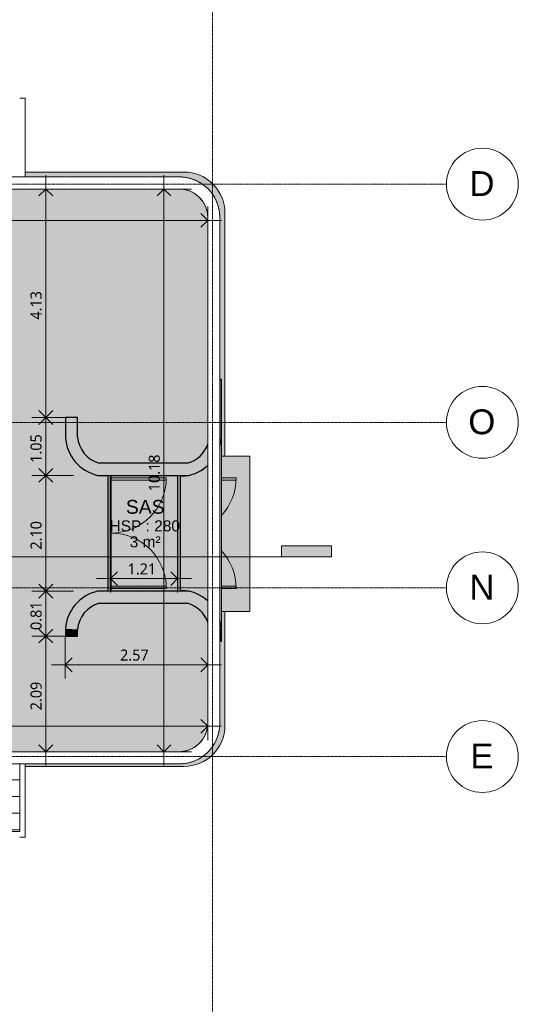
# Model space of a CAD drawing. Header units: millimetres. Extents: x -61176 to 31560, y -11428 to 53287.
# Tile 111 of 124: x 22544 to 31560, y 8329 to 26145. Entities that reach past the tile are written whole.
import ezdxf

# ---------------------------------------------------------------- set-up
doc = ezdxf.new("R2010")
doc.units = ezdxf.units.MM
doc.linetypes.add('Ligne de quadrillage', pattern=[22.225, 12.7, -3.175, 3.175, -3.175])
for name, color, linetype, lineweight in [('A-ANNO-DIMS', 211, 'Continuous', 9), ('A-ANNO-DIMS-100', 211, 'Continuous', 9), ('A-AREA-IDEN', 2, 'Continuous', 9), ('A-DOOR', 31, 'Continuous', 9), ('A-DOOR-FRAM', 31, 'Continuous', 9), ('A-FLOR', 192, 'Continuous', 9), ('A-FLOR-PATT', 8, 'Continuous', 9), ('A-GENM', 13, 'Continuous', 9), ('A-WALL', 113, 'Continuous', 9), ('G-ANNO-SYMB', 111, 'Continuous', 9), ('I-WALL', 2, 'Continuous', 9), ('S-GRID', 1, 'Continuous', 9), ('S-GRID-IDEN', 1, 'Continuous', 9)]:
    doc.layers.add(name, color=color, linetype=linetype, lineweight=lineweight)
doc.styles.add('Arial', font='arial.ttf', dxfattribs={"height": 450})
doc.styles.add('Arial_1', font='arial.ttf', dxfattribs={"height": 200})
doc.styles.add('Arial_B', font='txt', dxfattribs={"height": 250})
doc.styles.add('Trebuchet MS_B', font='txt', dxfattribs={"height": 200})
doc.dimstyles.new('Cotes_linéaires_rouge_2mm', dxfattribs={"dimscale": 304.8, "dimtxt": 206.190181, "dimasz": 0.410105, "dimexe": 0.82021, "dimexo": 0.0625, "dimgap": 0.065617, "dimtad": 1, "dimlfac": 0.001, "dimrnd": 0.01, "dimzin": 0, "dimdsep": 46, "dimtxsty": 'Trebuchet MS_B', "dimblk1": 'OPEN30', "dimblk2": 'OPEN30', "dimsah": 1, "dimcen": 0.09, "dimdle": 0.82021, "dimazin": 0, "dimtfac": 1, "dimtdec": 4, "dimtix": 1, "dimtmove": 0, "dimatfit": 3, "dimfxl": 1.64042, "dimfxlon": 1, "dimtvp": 1, "dimtolj": 1, "dimtzin": 0, "dimarcsym": 2})

# ---------------------------------------------------------------- blocks, each defined once
blk = doc.blocks.new('PVC Double - Panneaux vitrés haut - 2m x 2_20m-1043363-Niveau 1')
at = {"layer": 'A-DOOR-FRAM'}
h = blk.add_hatch(color=254, dxfattribs=at)
h.paths.add_polyline_path([(-1050, -35), (-1031, -35), (-1030, -25), (-1050, -25)])
h.paths.add_polyline_path([(1025, -25), (1026, -35), (1045, -35), (1045, -25), (1032, -25)])
at = {"layer": 'A-DOOR'}
for p, q in [((-1000, -768), (-1000, -1035)), ((-960, -1035), (-960, -768)), ((960, -1035), (960, -768)), ((1000, -768), (1000, -1035)), ((-1000, -1035), (-960, -1035)), ((1000, -1035), (960, -1035))]:
    blk.add_line(p, q, dxfattribs=at)
for centre, start, end in [((-1000, -35), 270, 312.7647), ((1000, -35), 227.2353, 270)]:
    blk.add_arc(centre, 1000, start, end, dxfattribs=at)
at = {"layer": 'A-DOOR-FRAM'}
for p, q in [((-1031, -35), (-1050, -35)), ((1045, -35), (1026, -35))]:
    blk.add_line(p, q, dxfattribs=at)
blk = doc.blocks.new('PVC Double - Panneaux vitrés haut - 2m x 2_20m-V1-Niveau 1')
at = {"layer": 'A-DOOR-FRAM'}
blk.add_hatch(color=254, dxfattribs=at).paths.add_polyline_path([(-1050, -25), (-1050, -35), (1045, -35), (1045, -25), (427, -25)])
at = {"layer": 'A-DOOR'}
for p, q in [((-960, -35), (-1000, -35)), ((-1000, -35), (-1000, -1035)), ((-960, -1035), (-960, -35)), ((960, -1035), (960, -35)), ((960, -35), (1000, -35)), ((1000, -35), (1000, -1035)), ((-1000, -1035), (-960, -1035)), ((1000, -1035), (960, -1035))]:
    blk.add_line(p, q, dxfattribs=at)
for centre, start, end in [((-1000, -35), 270, 360), ((1000, -35), 180, 270)]:
    blk.add_arc(centre, 1000, start, end, dxfattribs=at)
at = {"layer": 'A-DOOR-FRAM'}
blk.add_line((1045, -35), (-1050, -35), dxfattribs=at)
blk = doc.blocks.new('Grille sol - Famille1-1186403-Niveau 1')
at = {"layer": 'A-GENM'}
h = blk.add_hatch(dxfattribs=at)
h.set_pattern_fill('FP_1', color=256, style=0, pattern_type=2)
h.set_pattern_definition([(90, (-21387.88, -15126.1), (-300, 2e-14), []), (180, (-21387.88, -15126.1), (4e-14, -300), [])])
h.paths.add_polyline_path([(625, 1625), (-601, 1625), (-601, -1625), (625, -1625), (625, 1387)])
for p, q in [((625, 1625), (-601, 1625)), ((625, -1625), (625, 1625)), ((-601, -1625), (625, -1625))]:
    blk.add_line(p, q, dxfattribs=at)
blk = doc.blocks.new('accortère3 - accortère-1436547-Niveau 1')
at = {"layer": 'A-GENM'}
for p, q in [((-13407, 26163), (-22573, 26163)), ((-13409, 25943), (-22572, 25943)), ((-23300, 25428), (-23300, 16295)), ((-23080, 25428), (-23080, 16295)), ((-12900, 16259), (-12900, 25428)), ((-12680, 16254), (-12680, 25428))]:
    blk.add_line(p, q, dxfattribs=at)
for centre, radius, start, end in [((-22566, 25428), 735, 90.6028, 179.9974), ((-22566, 25428), 735, 125.1842, 127.1315), ((-22566, 25428), 735, 121.5226, 123.4772), ((-22566, 25428), 735, 117.858, 119.8233), ((-22566, 25428), 735, 114.1891, 116.1699), ((-22566, 25428), 735, 110.5133, 112.5167), ((-22566, 25428), 735, 106.8261, 108.8639), ((-22566, 25428), 735, 103.1179, 105.2113), ((-22566, 25428), 735, 99.3634, 101.5589), ((-22566, 25428), 735, 95.4697, 97.9067), ((-22566, 25428), 735, 90.6028, 94.1786), ((-13415, 25428), 735, 360, 89.3972), ((-13415, 25428), 735, 85.8213, 89.3972), ((-13415, 25428), 735, 82.093, 84.5301), ((-13415, 25428), 735, 78.4407, 80.6363), ((-13415, 25428), 735, 74.7882, 76.8817), ((-13415, 25428), 735, 71.1355, 73.1734), ((-13415, 25428), 735, 67.4826, 69.4861), ((-13415, 25428), 735, 63.8294, 65.8102), ((-13415, 25428), 735, 60.1758, 62.1412), ((-13415, 25428), 735, 56.5219, 58.4765), ((-13415, 25428), 735, 52.8674, 54.8148), ((-22566, 25428), 735, 143.4687, 145.416), ((-22566, 25428), 735, 139.8137, 141.7566), ((-22566, 25428), 735, 136.1581, 138.0988), ((-22566, 25428), 735, 132.5014, 134.4421), ((-22566, 25428), 515, 90.7105, 179.9974), ((-22566, 25428), 735, 128.8436, 130.7865), ((-22566, 25428), 515, 125.6094, 127.6255), ((-22566, 25428), 515, 121.2449, 123.2503), ((-22566, 25428), 515, 116.8812, 118.87), ((-22566, 25428), 515, 112.5183, 114.4815), ((-22566, 25428), 515, 108.156, 110.0795), ((-22566, 25428), 515, 103.7941, 105.6523), ((-22566, 25428), 515, 99.4326, 101.1698), ((-22566, 25428), 515, 95.0714, 96.5213), ((-13415, 25428), 515, 360, 89.2894), ((-13415, 25428), 515, 83.4786, 84.9284), ((-13415, 25428), 515, 78.8299, 80.5672), ((-13415, 25428), 515, 74.3473, 76.2056), ((-13415, 25428), 515, 69.92, 71.8436), ((-13415, 25428), 515, 65.5178, 67.4811), ((-13415, 25428), 515, 61.1292, 63.118), ((-13415, 25428), 515, 56.7487, 58.7543), ((-13415, 25428), 515, 52.3735, 54.3896), ((-13415, 25428), 735, 49.2124, 51.1553), ((-13415, 25428), 735, 45.5566, 47.4973), ((-13415, 25428), 735, 41.8998, 43.8406), ((-13415, 25428), 735, 38.2419, 40.1848), ((-13415, 25428), 735, 34.5824, 36.5298), ((-22566, 25428), 735, 161.7363, 163.7741), ((-22566, 25428), 735, 158.0835, 160.0869), ((-22566, 25428), 735, 154.4303, 156.4111), ((-22566, 25428), 735, 150.7769, 152.7422), ((-22566, 25428), 735, 147.123, 149.0776), ((-22566, 25428), 515, 151.838, 153.8268), ((-22566, 25428), 515, 147.4577, 149.4631), ((-22566, 25428), 515, 143.0826, 145.0986), ((-22566, 25428), 515, 138.711, 140.733), ((-22566, 25428), 515, 134.3421, 136.3659), ((-22566, 25428), 515, 129.975, 131.997), ((-13415, 25428), 515, 48.0019, 50.0239), ((-13415, 25428), 515, 43.6328, 45.6567), ((-13415, 25428), 515, 39.2656, 41.2876), ((-13415, 25428), 515, 34.8998, 36.916), ((-13415, 25428), 515, 30.5352, 32.5407), ((-13415, 25428), 515, 26.1714, 28.1602), ((-13415, 25428), 735, 30.9207, 32.8753), ((-13415, 25428), 735, 27.256, 29.2214), ((-13415, 25428), 735, 23.5869, 25.5678), ((-13415, 25428), 735, 19.911, 21.9146), ((-13415, 25428), 735, 16.2238, 18.2616), ((-22566, 25428), 735, 172.6935, 175.1304), ((-22566, 25428), 735, 169.0413, 171.2368), ((-22566, 25428), 735, 165.3889, 167.4823), ((-22566, 25428), 515, 174.1868, 175.6366), ((-22566, 25428), 515, 169.5382, 171.2754), ((-22566, 25428), 515, 165.0557, 166.9139), ((-22566, 25428), 515, 160.6285, 162.5521), ((-22566, 25428), 515, 156.2265, 158.1897), ((-13415, 25428), 515, 21.8084, 23.7716), ((-13415, 25428), 515, 17.4459, 19.3695), ((-13415, 25428), 515, 13.0839, 14.9422), ((-13415, 25428), 515, 8.7223, 10.4596), ((-13415, 25428), 515, 4.361, 5.811), ((-13415, 25428), 735, 12.5155, 14.609), ((-13415, 25428), 735, 8.7608, 10.9565), ((-13415, 25428), 735, 4.8671, 7.3042), ((-22566, 25428), 735, 176.4217, 179.9974), ((-13415, 25428), 735, 360, 3.5759)]:
    blk.add_arc(centre, radius, start, end, dxfattribs=at)
blk = doc.blocks.new('Quadrillage - Extrémité de la ligne de quadrillage - Cercle-11506-Niveau 1')
at = {"layer": 'S-GRID-IDEN'}
blk.add_circle((0, 0), 6.5, dxfattribs=at)
blk = doc.blocks.new('Coupe - Marque de la ligne de coupe - Horizontale pleine-15349-Niveau 1')
at = {"layer": 'G-ANNO-SYMB'}
blk.add_hatch(color=256, dxfattribs=at).paths.add_polyline_path([(0, 2), (0, 0), (-9, 0), (-9, 2)])
for p, q in [((0, 2), (-9, 2)), ((-9, 2), (-9, 0)), ((0, 0), (0, 2)), ((-9, 0), (0, 0))]:
    blk.add_line(p, q, dxfattribs=at)
blk = doc.blocks.new('DIMBLOCK1-Niveau 1')
at = {"layer": 'A-ANNO-DIMS-100'}
for p, q in [((25153, 23330), (25153, 12650)), ((25653, 23080), (24903, 23080)), ((25153, 23080), (25653, 23080)), ((25653, 12900), (24903, 12900)), ((25153, 12900), (25653, 12900))]:
    blk.add_line(p, q, dxfattribs=at)
at = {"layer": 'A-ANNO-DIMS-100', "lineweight": 25}
for p, q in [((25153, 23080), (25028, 22955)), ((25153, 23080), (25278, 22955)), ((25153, 12900), (25028, 13025)), ((25153, 12900), (25278, 13025))]:
    blk.add_line(p, q, dxfattribs=at)
at = {"layer": 'A-ANNO-DIMS-100', "color": 0, "insert": (24877, 17611), "char_height": 200, "width": 910.03, "attachment_point": 1, "rotation": 90, "line_spacing_factor": 1.048425, "style": 'Trebuchet MS_B'}
blk.add_mtext('10.18', dxfattribs=at)
blk = doc.blocks.new('_Open30')
at = {"color": 0, "linetype": 'ByBlock', "lineweight": -2}
for p, q in [((-1, 0.27), (0, 0)), ((0, 0), (-1, -0.27)), ((0, 0), (-1, 0))]:
    blk.add_line(p, q, dxfattribs=at)
blk = doc.blocks.new('DIMBLOCK2-Niveau 1')
at = {"layer": 'A-ANNO-DIMS-100'}
for p, q in [((15770, 13859), (15770, 13109)), ((15770, 13359), (15770, 13859)), ((25943, 13859), (25943, 13109)), ((25943, 13359), (25943, 13859)), ((26193, 13359), (15520, 13359))]:
    blk.add_line(p, q, dxfattribs=at)
at = {"layer": 'A-ANNO-DIMS-100', "lineweight": 25}
for p, q in [((15770, 13359), (15895, 13484)), ((25943, 13359), (25818, 13484)), ((15770, 13359), (15895, 13234)), ((25943, 13359), (25818, 13234))]:
    blk.add_line(p, q, dxfattribs=at)
at = {"layer": 'A-ANNO-DIMS-100', "color": 0, "insert": (20477, 13635), "char_height": 200, "width": 910.03, "attachment_point": 1, "line_spacing_factor": 1.048425, "style": 'Trebuchet MS_B'}
blk.add_mtext('10.17', dxfattribs=at)
blk = doc.blocks.new('DIMBLOCK3-Niveau 1')
at = {"layer": 'A-ANNO-DIMS-100'}
for p, q in [((24185, 16531), (24185, 15781)), ((24185, 16031), (24185, 16531)), ((25399, 16531), (25399, 15781)), ((25399, 16031), (25399, 16531)), ((23935, 16031), (25649, 16031))]:
    blk.add_line(p, q, dxfattribs=at)
at = {"layer": 'A-ANNO-DIMS-100', "lineweight": 25}
for p, q in [((24185, 16031), (24310, 16156)), ((25399, 16031), (25274, 16156)), ((24185, 16031), (24310, 15906)), ((25399, 16031), (25274, 15906))]:
    blk.add_line(p, q, dxfattribs=at)
at = {"layer": 'A-ANNO-DIMS-100', "color": 0, "insert": (24495, 16307), "char_height": 200, "width": 712.93, "attachment_point": 1, "line_spacing_factor": 1.048425, "style": 'Trebuchet MS_B'}
blk.add_mtext('1.21', dxfattribs=at)
blk = doc.blocks.new('DIMBLOCK4-Niveau 1')
at = {"layer": 'A-ANNO-DIMS-100'}
for p, q in [((23015, 23330), (23015, 18948)), ((23515, 23080), (22765, 23080)), ((23015, 23080), (23515, 23080)), ((23515, 18948), (22765, 18948)), ((23015, 18948), (23515, 18948))]:
    blk.add_line(p, q, dxfattribs=at)
at = {"layer": 'A-ANNO-DIMS-100', "lineweight": 25}
for p, q in [((23015, 23080), (22890, 22955)), ((23015, 23080), (23140, 22955)), ((23015, 18948), (22890, 19073)), ((23015, 18948), (23140, 19073)), ((23015, 18948), (22890, 18823)), ((23015, 18948), (23140, 18823))]:
    blk.add_line(p, q, dxfattribs=at)
at = {"layer": 'A-ANNO-DIMS-100', "color": 0, "insert": (22739, 20717), "char_height": 200, "width": 712.93, "attachment_point": 1, "rotation": 90, "line_spacing_factor": 1.048425, "style": 'Trebuchet MS_B'}
blk.add_mtext('4.13', dxfattribs=at)
blk = doc.blocks.new('DIMBLOCK5-Niveau 1')
at = {"layer": 'A-ANNO-DIMS-100', "lineweight": 25}
for p, q in [((23015, 18948), (22890, 19073)), ((23015, 18948), (23140, 19073)), ((23015, 18948), (22890, 18823)), ((23015, 18948), (23140, 18823)), ((23015, 17900), (22890, 18025)), ((23015, 17900), (23140, 18025)), ((23015, 17900), (22890, 17775)), ((23015, 17900), (23140, 17775))]:
    blk.add_line(p, q, dxfattribs=at)
at = {"layer": 'A-ANNO-DIMS-100'}
for p, q in [((23515, 18948), (22765, 18948)), ((23015, 18948), (23015, 17900)), ((23015, 18948), (23515, 18948)), ((23515, 17900), (22765, 17900)), ((23015, 17900), (23515, 17900))]:
    blk.add_line(p, q, dxfattribs=at)
at = {"layer": 'A-ANNO-DIMS-100', "color": 0, "insert": (22739, 18127), "char_height": 200, "width": 712.93, "attachment_point": 1, "rotation": 90, "line_spacing_factor": 1.048425, "style": 'Trebuchet MS_B'}
blk.add_mtext('1.05', dxfattribs=at)
blk = doc.blocks.new('DIMBLOCK6-Niveau 1')
at = {"layer": 'A-ANNO-DIMS-100', "lineweight": 25}
for p, q in [((23015, 17900), (22890, 18025)), ((23015, 17900), (23140, 18025)), ((23015, 17900), (22890, 17775)), ((23015, 17900), (23140, 17775)), ((23015, 15805), (22890, 15930)), ((23015, 15805), (23140, 15930)), ((23015, 15805), (22890, 15680)), ((23015, 15805), (23140, 15680))]:
    blk.add_line(p, q, dxfattribs=at)
at = {"layer": 'A-ANNO-DIMS-100'}
for p, q in [((23515, 17900), (22765, 17900)), ((23015, 17900), (23015, 15805)), ((23015, 17900), (23515, 17900)), ((23515, 15805), (22765, 15805)), ((23015, 15805), (23515, 15805))]:
    blk.add_line(p, q, dxfattribs=at)
at = {"layer": 'A-ANNO-DIMS-100', "color": 0, "insert": (22739, 16556), "char_height": 200, "width": 712.93, "attachment_point": 1, "rotation": 90, "line_spacing_factor": 1.048425, "style": 'Trebuchet MS_B'}
blk.add_mtext('2.10', dxfattribs=at)
blk = doc.blocks.new('DIMBLOCK7-Niveau 1')
at = {"layer": 'A-ANNO-DIMS-100', "lineweight": 25}
for p, q in [((23015, 15805), (22890, 15930)), ((23015, 15805), (23140, 15930)), ((23015, 15805), (22890, 15680)), ((23015, 15805), (23140, 15680)), ((23015, 14993), (22890, 15118)), ((23015, 14993), (22890, 14868)), ((23015, 14993), (23140, 15118)), ((23015, 14993), (23140, 14868))]:
    blk.add_line(p, q, dxfattribs=at)
at = {"layer": 'A-ANNO-DIMS-100'}
for p, q in [((23515, 15805), (22765, 15805)), ((23015, 15805), (23015, 14993)), ((23015, 15805), (23515, 15805)), ((23515, 14993), (22765, 14993)), ((23015, 14993), (23515, 14993))]:
    blk.add_line(p, q, dxfattribs=at)
at = {"layer": 'A-ANNO-DIMS-100', "color": 0, "insert": (22739, 15102), "char_height": 200, "width": 712.93, "attachment_point": 1, "rotation": 90, "line_spacing_factor": 1.048425, "style": 'Trebuchet MS_B'}
blk.add_mtext('0.81', dxfattribs=at)
blk = doc.blocks.new('DIMBLOCK8-Niveau 1')
at = {"layer": 'A-ANNO-DIMS-100'}
for p, q in [((23515, 14993), (22765, 14993)), ((23015, 14993), (23015, 12650)), ((23015, 14993), (23515, 14993)), ((23515, 12900), (22765, 12900)), ((23015, 12900), (23515, 12900))]:
    blk.add_line(p, q, dxfattribs=at)
at = {"layer": 'A-ANNO-DIMS-100', "lineweight": 25}
for p, q in [((23015, 14993), (22890, 15118)), ((23015, 14993), (22890, 14868)), ((23015, 14993), (23140, 15118)), ((23015, 14993), (23140, 14868)), ((23015, 12900), (22890, 13025)), ((23015, 12900), (23140, 13025))]:
    blk.add_line(p, q, dxfattribs=at)
at = {"layer": 'A-ANNO-DIMS-100', "color": 0, "insert": (22739, 13649), "char_height": 200, "width": 712.93, "attachment_point": 1, "rotation": 90, "line_spacing_factor": 1.048425, "style": 'Trebuchet MS_B'}
blk.add_mtext('2.09', dxfattribs=at)
blk = doc.blocks.new('DIMBLOCK9-Niveau 1')
at = {"layer": 'A-ANNO-DIMS-100'}
for p, q in [((23369, 14973), (23369, 14223)), ((23369, 14473), (23369, 14973)), ((25943, 13973), (25943, 14723)), ((26193, 14473), (23119, 14473)), ((25943, 14473), (25943, 13973))]:
    blk.add_line(p, q, dxfattribs=at)
at = {"layer": 'A-ANNO-DIMS-100', "lineweight": 25}
for p, q in [((23369, 14473), (23494, 14598)), ((23369, 14473), (23494, 14348)), ((25943, 14473), (25818, 14598)), ((25943, 14473), (25818, 14348))]:
    blk.add_line(p, q, dxfattribs=at)
at = {"layer": 'A-ANNO-DIMS-100', "color": 0, "insert": (24359, 14749), "char_height": 200, "width": 712.93, "attachment_point": 1, "line_spacing_factor": 1.048425, "style": 'Trebuchet MS_B'}
blk.add_mtext('2.57', dxfattribs=at)
blk = doc.blocks.new('DIMBLOCK10-Niveau 1')
at = {"layer": 'A-ANNO-DIMS-100'}
for p, q in [((15780, 22013), (15780, 22763)), ((25943, 22013), (25943, 22763)), ((26193, 22513), (15530, 22513)), ((15780, 22513), (15780, 22013)), ((25943, 22513), (25943, 22013))]:
    blk.add_line(p, q, dxfattribs=at)
at = {"layer": 'A-ANNO-DIMS-100', "lineweight": 25}
for p, q in [((15780, 22513), (15905, 22638)), ((25943, 22513), (25818, 22638)), ((15780, 22513), (15905, 22388)), ((25943, 22513), (25818, 22388))]:
    blk.add_line(p, q, dxfattribs=at)
at = {"layer": 'A-ANNO-DIMS-100', "color": 0, "insert": (20482, 22789), "char_height": 200, "width": 910.03, "attachment_point": 1, "line_spacing_factor": 1.048425, "style": 'Trebuchet MS_B'}
blk.add_mtext('10.16', dxfattribs=at)

msp = doc.modelspace()

# ---------------------------------------------------------------- hatches: boundary and pattern name
at = {"layer": 'A-FLOR'}
h = msp.add_hatch(color=10, dxfattribs=at)
h.paths.add_polyline_path([(17638.91, 12900.301), (25428.031, 12900.301), (25475.769, 12902.763), (25507.94, 12906.54), (25547.289, 12914.304), (25585.915, 12925.107), (25623.583, 12938.884), (25660.064, 12955.551), (25695.137, 12975.007), (25728.589, 12997.134), (25760.476, 13022.035), (25789.829, 13048.85), (25817.245, 13078.124), (25849.463, 13119.985), (25864.841, 13142.619), (25884.731, 13177.448), (25901.849, 13213.719), (25920.184, 13265.171), (25927.374, 13289.702), (25935.625, 13328.952), (25940.796, 13368.725), (25942.855, 13408.78), (25942.855, 15240.257), (25932.848, 15270.853), (25896.177, 15343.633), (25848.999, 15410.086), (25792.383, 15468.706), (25727.611, 15518.166), (25656.151, 15557.346), (25579.62, 15585.358), (23981.27, 15585.358), (23904.739, 15557.346), (23833.278, 15518.166), (23768.506, 15468.706), (23711.89, 15410.086), (23664.712, 15343.633), (23628.041, 15270.853), (23602.707, 15193.394), (23589.285, 15113.011), (23589.285, 14992.742), (23369.285, 14992.742), (23369.285, 15122.088), (23382.611, 15217.248), (23407.815, 15309.972), (23444.494, 15398.785), (23492.066, 15482.271), (23549.772, 15559.102), (23616.694, 15628.055), (23691.767, 15688.032), (23773.794, 15738.077), (23861.471, 15777.394), (23953.401, 15805.358), (24134.977, 15805.358), (24134.977, 17900.358), (23953.401, 17900.358), (23861.471, 17928.321), (23768.506, 17970.865), (23691.767, 18017.684), (23616.694, 18077.66), (23549.772, 18146.613), (23492.066, 18223.444), (23444.494, 18306.931), (23407.815, 18395.743), (23382.611, 18488.468), (23369.285, 18583.628), (23369.285, 18947.974), (23589.285, 18947.974), (23589.285, 18592.705), (23602.707, 18512.321), (23628.041, 18434.863), (23664.712, 18362.083), (23711.89, 18295.63), (23773.794, 18232.972), (23833.278, 18187.55), (23909.538, 18146.613), (23981.27, 18120.358), (25579.62, 18120.358), (25656.151, 18148.37), (25727.611, 18187.55), (25792.383, 18237.01), (25848.999, 18295.63), (25896.177, 18362.083), (25932.848, 18434.863), (25942.855, 18465.458), (25942.855, 22571.935), (25939.624, 22620.999), (25935.626, 22651.759), (25927.25, 22691.435), (25916.095, 22729.496), (25901.853, 22766.989), (25884.735, 22803.259), (25864.847, 22838.088), (25842.307, 22871.262), (25817.254, 22902.581), (25789.839, 22931.855), (25760.229, 22958.907), (25728.602, 22983.571), (25695.152, 23005.699), (25660.081, 23025.156), (25617.009, 23044.236), (25585.935, 23055.602), (25547.311, 23066.407), (25507.963, 23074.172), (25468.13, 23078.85), (25428.054, 23080.414), (16294.775, 23080.414), (16214.232, 23074.075), (16135.673, 23055.215), (16061.031, 23024.297), (15992.145, 22982.084), (15930.711, 22929.614), (15878.241, 22868.18), (15836.027, 22799.294), (15805.11, 22724.652), (15786.249, 22646.093), (15779.911, 22565.55), (15779.911, 19111.557), (15854.748, 19103.433), (15929.186, 19092.226), (16003.099, 19077.958), (16076.36, 19060.652), (16148.844, 19040.337), (16236.835, 19010.95), (16315.097, 18980.715), (16360.411, 18961.712), (16397.992, 18944.094), (17268.105, 18945.155), (17342.081, 18969.516), (17405.809, 19000.032), (17469.224, 19041.995), (17526.264, 19092.282), (17575.845, 19149.937), (17617.249, 19214.347), (17649.02, 19282.846), (17671.222, 19355.574), (17683.21, 19430.665), (17682.211, 19528.971), (17681.746, 19527.847), (17675.264, 19526.383), (17185.71, 19527.052), (17183.21, 19531.383), (17183.88, 20022.862), (17188.21, 20025.362), (17678.21, 20025.362), (17681.746, 20023.897), (17683.21, 20020.362), (17683.04, 20302.262), (17336.221, 20302.262), (17289.747, 20308.38), (17246.441, 20326.318), (17209.253, 20354.854), (17180.717, 20392.042), (17162.779, 20435.348), (17156.661, 20481.822), (17162.779, 20528.296), (17180.717, 20571.602), (17209.253, 20608.791), (17246.441, 20637.326), (17289.747, 20655.264), (17336.221, 20661.383), (17683.21, 20661.383), (17683.21, 20961.383), (17148.21, 20961.383), (17148.21, 22137.268), (17198.21, 22135.983), (17290.983, 22124.923), (17381.486, 22102.935), (17468.23, 22070.546), (17549.786, 22028.577), (17624.809, 21978.192), (17698.427, 21914.088), (17757.834, 21849.116), (17810.685, 21775.81), (17855.377, 21695.197), (17890.231, 21609.867), (17900.955, 21571.016), (18981.184, 21571.016), (18981.184, 19392.035), (17880.259, 19392.035), (17880.242, 19391.939), (17864.013, 19301.821), (17836.941, 19214.347), (17799.433, 19130.814), (17752.043, 19052.463), (17695.477, 18980.458), (17630.573, 18915.866), (17558.295, 18859.647), (17479.717, 18812.636), (17396.004, 18775.515), (17396.004, 18150.821), (17406.004, 18150.821), (17406.598, 17663.619), (17420.297, 17589.598), (17430.93, 17515.076), (17438.479, 17440.178), (17442.93, 17365.032), (17444.277, 17289.767), (17442.516, 17214.51), (17434.859, 17113.13), (17426.492, 17042.969), (17415.448, 16973.299), (17406.004, 16923.797), (17406.004, 16420.821), (17396.004, 16420.821), (17396.944, 15784.88), (17472.346, 15748.789), (17543.957, 15703.676), (17609.878, 15650.594), (17669.226, 15590.252), (17721.207, 15523.46), (17765.125, 15451.111), (17800.393, 15374.173), (17826.538, 15293.676), (17843.21, 15210.698), (17843.21, 14567.397), (17821.313, 14484.583), (17789.375, 14405.099), (17747.884, 14330.157), (17697.472, 14260.901), (17638.91, 14198.386), (17573.088, 14143.566), (17501.012, 14097.276), (17423.779, 14060.223), (17342.569, 14032.971), (17251.493, 14015.39), (17173.21, 14009.743), (17103.21, 14009.743), (17103.21, 15635.821), (16377.216, 15635.821), (16351.227, 15623.811), (16281.648, 15595.081), (16210.943, 15569.247), (16139.231, 15546.352), (16040.645, 15520.447), (15971.914, 15505.53), (15902.498, 15493.238), (15832.532, 15483.612), (15769.911, 15477.162), (15769.911, 13414.531), (15772.278, 13367.74), (15775.856, 13336.516), (15783.255, 13298.072), (15798.326, 13246.905), (15806.693, 13223.42), (15822.597, 13187.646), (15841.173, 13153.183), (15862.314, 13120.232), (15885.898, 13088.982), (15911.788, 13059.614), (15939.835, 13032.299), (15969.877, 13007.193), (16001.739, 12984.443), (16035.237, 12964.18), (16070.179, 12946.521), (16115.312, 12928.643), (16143.575, 12919.408), (16181.605, 12910.11), (16231.464, 12902.742), (16259.232, 12900.301), (17573.088, 12900.301)])
h.paths.add_polyline_path([(17173.21, 14169.402), (17258.62, 14178.453), (17327.854, 14195.431), (17400.634, 14225.173), (17468.255, 14265.285), (17529.249, 14314.896), (17582.292, 14372.931), (17626.233, 14438.129), (17660.117, 14509.076), (17683.21, 14584.231), (17683.21, 15198.75), (17667.196, 15269.555), (17642.335, 15337.759), (17609.03, 15402.261), (17567.817, 15462.021), (17519.361, 15516.075), (17464.444, 15563.55), (17396.004, 15607.606), (17338.856, 15635.821), (17173.21, 15635.821), (17173.21, 14176.705)])
h.paths.add_polyline_path([(25942.855, 15627.729), (25942.855, 15627.952), (25925.808, 15643.795)])
h.paths.add_polyline_path([(25579.62, 15805.358), (25604.159, 15805.358), (25535.22, 15818.798), (25458.793, 15824.821), (25458.793, 15805.358), (25535.22, 15805.358)])
h.paths.add_polyline_path([(24194.977, 15805.358), (25398.793, 15805.358), (25398.793, 17900.358), (24194.977, 17900.358), (24194.977, 17269.962)])
h.paths.add_polyline_path([(16911.208, 15835.821), (17246.004, 15835.821), (17246.004, 16468.55), (17222.683, 16423.474), (17185.362, 16358.1), (17145.374, 16294.322), (17102.789, 16232.248), (17057.678, 16171.984), (17010.119, 16113.634), (16960.192, 16057.295), (16907.983, 16003.065), (16847.112, 15945.342), (16797.077, 15901.296), (16738.569, 15853.93), (16714.209, 15835.821), (16853.58, 15835.821)])
h.paths.add_polyline_path([(16241.396, 15835.821), (16285.632, 15835.821), (16324.049, 15853.93), (16369.396, 15876.61), (16431.268, 15911.049), (16491.559, 15948.186), (16550.153, 15987.948), (16606.934, 16030.257), (16661.791, 16075.032), (16714.619, 16122.185), (16765.315, 16171.624), (16813.778, 16223.252), (16859.915, 16276.969), (16911.208, 16343.248), (16944.855, 16390.248), (16983.493, 16449.589), (17019.473, 16510.577), (17052.727, 16573.094), (17083.188, 16637.018), (17110.798, 16702.225), (17136.055, 16770.301), (17159.683, 16844.821), (17178.712, 16916.128), (17194.779, 16990.072), (17207.333, 17064.535), (17216.37, 17139.39), (17220.428, 17183.645), (17223.774, 17254.377), (17223.774, 17330.568), (17221.09, 17395.939), (17215.065, 17466.493), (17205.931, 17536.712), (17193.706, 17606.46), (17178.415, 17675.6), (17159.99, 17744.3), (17138.756, 17811.52), (17114.466, 17878.034), (17087.264, 17943.412), (17057.202, 18007.524), (17016.597, 18083.561), (16988.74, 18131.46), (16950.473, 18191.04), (16909.614, 18248.873), (16860.956, 18311.079), (16804.727, 18375.801), (16772.3, 18410.781), (16721.915, 18460.535), (16669.382, 18508.016), (16614.804, 18553.132), (16558.288, 18595.796), (16487.365, 18643.779), (16428.57, 18679.826), (16378.23, 18708.259), (16306.794, 18744.094), (15816.177, 18744.094), (15816.177, 17344.094), (15718.952, 17344.094), (15718.952, 17244.094), (15218.721, 17244.094), (15218.721, 15835.821), (16236.835, 15835.821)])
h.paths.add_polyline_path([(25458.793, 17880.895), (25535.22, 17886.918), (25604.159, 17900.358), (25458.793, 17900.358), (25458.793, 17886.918)])
h.paths.add_polyline_path([(25613.431, 17902.165), (25620.307, 17903.506), (25617.838, 17903.506)])
h.paths.add_polyline_path([(25701.054, 17929.055), (25702.957, 17929.657), (25702.396, 17929.657)])
h.paths.add_polyline_path([(25890.443, 18034.717), (25925.808, 18061.497), (25925.808, 18062.971), (25923.963, 18061.497)])
h.paths.add_polyline_path([(17246.004, 18120.921), (17246.004, 18744.094), (16727.026, 18744.094), (16746.481, 18729.465), (16804.727, 18681.778), (16860.956, 18631.728), (16915.071, 18579.4), (16966.981, 18524.883), (17016.597, 18468.271), (17063.834, 18409.66), (17108.613, 18349.149), (17150.856, 18286.842), (17190.492, 18222.844), (17227.453, 18157.265)])
h.paths.add_polyline_path([(17885.629, 19442.035), (18931.184, 19442.035), (18931.184, 21521.016), (17863.553, 21521.016), (17836.904, 21610.653), (17798.994, 21696.138), (17750.448, 21776.065), (17690.552, 21850.578), (17618.944, 21918.452), (17547.923, 21970.957), (17465.843, 22016.629), (17379.383, 22051.15), (17289.753, 22074.296), (17198.21, 22085.893), (17198.21, 21011.383), (17683.21, 21011.383), (17683.21, 21386.383), (17883.21, 21386.383), (17883.21, 19442.035)])
h.paths.add_polyline_path([(18259.954, 19494.059), (18031.184, 19494.059), (18031.184, 20312.035), (18897.177, 20312.035), (18897.177, 19494.059)])
h.paths.add_polyline_path([(18031.184, 20350.58), (18031.184, 21450.58), (18897.177, 21450.58), (18897.177, 20350.58)])
at = {"layer": 'A-FLOR-PATT'}
h = msp.add_hatch(color=256, dxfattribs=at)
h.paths.add_polyline_path([(16236.835, 12632.877), (19193.952, 12632.877), (19193.952, 12680.301), (16254.167, 12680.308), (16206.666, 12683.859), (16161.188, 12690.134), (16115.312, 12699.474), (16070.124, 12711.715), (16025.807, 12726.81), (15968.864, 12751.399), (15940.502, 12765.3), (15886.784, 12797.165), (15854.025, 12819.422), (15809.809, 12854.251), (15783.557, 12877.357), (15743.175, 12918.356), (15719.823, 12944.816), (15686.122, 12988.879), (15663.739, 13022.035), (15635.259, 13071.543), (15620.128, 13101.334), (15598.082, 13153.735), (15582.414, 13199.535), (15569.648, 13246.905), (15562.462, 13280.1), (15555.601, 13323.943), (15551.161, 13375.308), (15549.911, 13414.531), (15549.911, 15635.821), (15468.952, 15635.821), (15468.952, 13372.877), (15475.282, 13276.287), (15494.166, 13181.351), (15525.281, 13089.691), (15568.093, 13002.877), (15621.87, 12922.393), (15685.693, 12849.618), (15758.468, 12785.795), (15838.952, 12732.018), (15925.766, 12689.206), (16017.425, 12658.092), (16115.312, 12639.014), (16208.952, 12632.877)])
h.paths.add_polyline_path([(25428.031, 12632.877), (25523.308, 12633.462), (25616.98, 12640.404), (25705.903, 12658.092), (25797.562, 12689.206), (25884.376, 12732.018), (25964.86, 12785.795), (26037.635, 12849.618), (26101.458, 12922.393), (26155.235, 13002.877), (26198.047, 13089.691), (26229.162, 13181.351), (26248.046, 13276.287), (26254.376, 13372.877), (26254.376, 15436.199), (26191.605, 15436.199), (26191.605, 14902.742), (26162.855, 14902.742), (26162.854, 13407.434), (26159.475, 13347.499), (26155.649, 13312.224), (26144.413, 13252.763), (26133.002, 13208.656), (26115.777, 13157.276), (26099.555, 13117.435), (26079.843, 13076.366), (26052.384, 13028.286), (26026.189, 12988.898), (25998.045, 12951.916), (25968.288, 12917.492), (25932.258, 12881.074), (25901.88, 12853.823), (25869.046, 12827.517), (25821.384, 12794.833), (25793.227, 12777.469), (25746.948, 12753.257), (25707.462, 12735.501), (25662.637, 12718.76), (25615.655, 12704.701), (25570.445, 12694.233), (25507.94, 12685.001), (25468.105, 12681.604), (25428.031, 12680.301), (22643.952, 12680.301), (22643.952, 12632.877), (25003.682, 12632.877)])
h.paths.add_polyline_path([(26191.605, 18249.969), (26254.376, 18249.969), (26254.376, 22648.178), (26248.046, 22744.768), (26229.162, 22839.704), (26198.047, 22931.364), (26155.235, 23018.178), (26096.909, 23103.848), (26037.635, 23171.437), (25964.86, 23235.26), (25884.376, 23289.037), (25797.562, 23331.849), (25705.903, 23362.963), (25610.966, 23381.847), (25507.963, 23388.178), (22643.952, 23388.178), (22643.952, 23300.414), (25428.054, 23300.414), (25428.063, 23300.414), (25475.803, 23298.86), (25526.873, 23293.628), (25586.001, 23282.881), (25621.542, 23274.334), (25670.618, 23258.981), (25707.84, 23245.045), (25764.03, 23218.73), (25808.195, 23194.016), (25833.903, 23178.161), (25884.313, 23141.175), (25909.905, 23120.368), (25950.746, 23081.749), (25977.771, 23053.208), (26017.47, 23003.824), (26036.358, 22977.816), (26068.241, 22925.684), (26089.684, 22884.631), (26110.269, 22837.722), (26125.609, 22795.705), (26139.212, 22749.386), (26147.425, 22715.537), (26156.452, 22661.089), (26160.8, 22620.999), (26162.855, 22571.935), (26162.855, 19633.178), (26191.605, 19633.178), (26191.605, 18488.468)])
h.paths.add_polyline_path([(15559.911, 18963.989), (15559.911, 22565.55), (15562.177, 22600.128), (15562.462, 22627.226), (15573.059, 22717.776), (15595.696, 22808.621), (15631.982, 22899.993), (15677.162, 22981.596), (15729.526, 23053.82), (15793.686, 23122.001), (15873.465, 23186.135), (15949.972, 23233.368), (16032.24, 23271.078), (16119.611, 23298.58), (16266.785, 23298.58), (16294.775, 23300.414), (19193.952, 23300.414), (19193.952, 23388.178), (16198.856, 23387.517), (16104.578, 23380.299), (16017.425, 23362.963), (15925.766, 23331.849), (15835.009, 23286.403), (15758.468, 23235.26), (15685.693, 23171.437), (15621.87, 23098.662), (15568.093, 23018.178), (15525.281, 22931.364), (15494.166, 22839.704), (15475.282, 22744.768), (15468.952, 22648.178), (15468.952, 18963.989)])
h = msp.add_hatch(color=256, dxfattribs=at)
h.paths.add_polyline_path([(26191.605, 15122.088), (26191.605, 18583.628), (26178.278, 18488.468), (26162.855, 18427.524), (26162.855, 15278.191), (26182.285, 15193.394)])
h.paths.add_polyline_path([(25942.855, 15627.952), (25942.855, 18076.59), (25856.703, 18009.167), (25782.097, 17965.03), (25699.418, 17928.321), (25604.159, 17900.358), (25535.22, 17886.918), (25448.793, 17880.107), (25448.793, 15825.609), (25535.22, 15818.798), (25620.307, 15802.21), (25702.957, 15776.059), (25782.097, 15740.686), (25856.703, 15696.548), (25925.808, 15644.219)])
msp.add_hatch(color=256, dxfattribs=at).paths.add_polyline_path([(26703.811, 15436.199), (26703.811, 18249.969), (26191.605, 18249.969), (26191.605, 15436.199), (26352.427, 15436.199)])
at = {"layer": 'A-WALL'}
h = msp.add_hatch(color=8, dxfattribs=at)
h.paths.add_polyline_path([(25428.054, 23228.58), (25428.06, 23228.58), (25428.054, 23298.58)])
h.paths.add_polyline_path([(16122.062, 23278.852), (16198.856, 23294.127), (16266.785, 23298.58), (16119.611, 23298.58), (16120.164, 23294.127)])
for points in [[(26191.605, 18583.628), (26191.605, 19633.178), (26162.855, 19633.178), (26162.855, 18584.814)], [(23369.285, 18583.628), (23589.285, 18592.705), (23589.285, 18947.974), (23369.285, 18947.974)], [(23953.401, 17900.358), (23981.27, 18120.358), (23904.739, 18148.37), (23833.278, 18187.55), (23768.506, 18237.01), (23711.89, 18295.63), (23664.712, 18362.083), (23628.041, 18434.863), (23602.707, 18512.321), (23589.285, 18592.705), (23369.285, 18583.628), (23382.611, 18488.468), (23407.815, 18395.743), (23444.494, 18306.931), (23492.066, 18223.444), (23549.772, 18146.613), (23616.694, 18077.66), (23691.767, 18017.684), (23773.794, 17967.639), (23861.471, 17928.321)], [(25607.489, 17900.358), (25579.62, 18120.358), (23981.27, 18120.358), (23953.401, 17900.358), (25448.793, 17900.358)], [(23589.285, 15113.011), (23602.707, 15193.394), (23628.041, 15270.853), (23664.712, 15343.633), (23711.89, 15410.086), (23768.506, 15468.706), (23833.278, 15518.166), (23904.739, 15557.346), (23981.27, 15585.358), (23953.401, 15805.358), (23861.471, 15777.394), (23773.794, 15738.077), (23691.767, 15688.032), (23616.694, 15628.055), (23549.772, 15559.102), (23492.066, 15482.271), (23444.494, 15398.785), (23407.815, 15309.972), (23382.611, 15217.248), (23369.285, 15122.088)], [(25003.682, 15585.358), (25579.62, 15585.358), (25607.489, 15805.358), (23953.401, 15805.358), (23981.27, 15585.358)], [(23589.285, 14992.742), (23589.285, 15113.011), (23369.285, 15122.088), (23369.285, 14992.742)], [(26191.605, 14902.742), (26191.605, 15122.088), (26162.855, 15120.901), (26162.855, 14902.742)]]:
    msp.add_hatch(color=8, dxfattribs=at).paths.add_polyline_path(points)
h = msp.add_hatch(color=8, dxfattribs=at)
h.paths.add_polyline_path([(25607.489, 17900.358), (25699.418, 17928.321), (25787.095, 17967.639), (25869.123, 18017.684), (25942.855, 18076.59), (25942.855, 18465.458), (25932.848, 18434.863), (25896.177, 18362.083), (25848.999, 18295.63), (25792.383, 18237.01), (25727.611, 18187.55), (25656.151, 18148.37), (25579.62, 18120.358)])
h.paths.add_polyline_path([(26162.855, 18431.724), (26178.278, 18488.468), (26191.605, 18583.628), (26162.855, 18584.814), (26162.855, 18490.139)])
h = msp.add_hatch(color=8, dxfattribs=at)
h.paths.add_polyline_path([(26162.855, 15120.901), (26191.605, 15122.088), (26180.96, 15203.534), (26162.855, 15278.188), (26162.855, 15195.705)])
h.paths.add_polyline_path([(25942.855, 15240.257), (25942.855, 15627.729), (25921.487, 15647.868), (25850.418, 15700.722), (25773.693, 15744.966), (25692.35, 15780.003), (25607.489, 15805.358), (25579.62, 15585.358), (25656.151, 15557.346), (25727.611, 15518.166), (25792.383, 15468.706), (25848.999, 15410.086), (25896.177, 15343.633), (25932.848, 15270.853)])
at = {"layer": 'I-WALL'}
for points in [[(24184.977, 15805.358), (24184.977, 17900.358), (24134.977, 17900.358), (24134.977, 15805.358)], [(25448.793, 15805.358), (25448.793, 17900.358), (25398.793, 17900.358), (25398.793, 15805.358)]]:
    msp.add_hatch(color=8, dxfattribs=at).paths.add_polyline_path(points)

# ---------------------------------------------------------------- linework, layer by layer
at = {"layer": 'A-FLOR'}
for p, q in [((25514.376, 23388.178), (22643.952, 23388.178)), ((26254.376, 18249.969), (26254.376, 22648.178)), ((26191.605, 15122.088), (26191.605, 18583.628)), ((26173.383, 18466.294), (26163.12, 18427.475)), ((26703.811, 18249.969), (26191.605, 18249.969)), ((26703.811, 15436.199), (26703.811, 18249.969)), ((26191.605, 15436.199), (26703.811, 15436.199)), ((26254.376, 13372.877), (26254.376, 15436.199)), ((22643.952, 12632.877), (25514.376, 12632.877))]:
    msp.add_line(p, q, dxfattribs=at)
at = {"layer": 'A-FLOR', "flags": 128}
for points in [[(26191.605, 18583.628), (26180.957, 18502.168), (26179.525, 18494.68)], [(25863.317, 18013.659), (25856.703, 18009.167), (25806.471, 17978.205)], [(25935.714, 18070.076), (25925.808, 18061.497), (25891.184, 18033.735)], [(25604.331, 17899.619), (25535.22, 17886.918), (25448.793, 17880.107)], [(25682.061, 17922.06), (25620.307, 17903.506), (25613.518, 17901.81)], [(25784.736, 17966.401), (25782.097, 17965.03), (25702.957, 17929.657), (25701.093, 17928.951)], [(25448.793, 15825.609), (25535.22, 15818.798), (25604.331, 15806.096)], [(25613.824, 15803.831), (25620.307, 15802.21), (25659.373, 15791.136)], [(25697.595, 15778.075), (25702.957, 15776.059), (25741.934, 15759.985)], [(25777.851, 15742.864), (25782.097, 15740.686), (25820.572, 15719.354)], [(25853.528, 15698.667), (25856.703, 15696.548), (25894.368, 15669.564)], [(25923.626, 15646.069), (25925.808, 15644.219), (25943.51, 15628.674)]]:
    msp.add_lwpolyline(points, dxfattribs=at)
at = {"layer": 'A-FLOR'}
for centre, start, end in [((25514.376, 22648.178), 0, 90), ((25514.376, 13372.877), 270, 0)]:
    msp.add_arc(centre, 740, start, end, dxfattribs=at)
at = {"layer": 'A-WALL', "lineweight": 25}
for p, q in [((26191.605, 19633.178), (26162.855, 19633.178)), ((26191.605, 18583.628), (26191.605, 19633.178)), ((23369.285, 18947.974), (23369.285, 18583.628)), ((23589.285, 18947.974), (23369.285, 18947.974)), ((23589.285, 18592.705), (23589.285, 18947.974)), ((25579.62, 18120.358), (23981.27, 18120.358)), ((23953.401, 17900.358), (24134.977, 17900.358)), ((24184.977, 17900.358), (25398.793, 17900.358)), ((25448.793, 17900.358), (25607.489, 17900.358)), ((24134.977, 15805.358), (23953.401, 15805.358)), ((25398.793, 15805.358), (24184.977, 15805.358)), ((25607.489, 15805.358), (25448.793, 15805.358)), ((23981.27, 15585.358), (25579.62, 15585.358)), ((23369.285, 15122.088), (23369.285, 14992.742)), ((23369.285, 14992.742), (23589.285, 14992.742)), ((23589.285, 14992.742), (23589.285, 15113.011)), ((26191.605, 14902.742), (26191.605, 15122.088)), ((26162.855, 14902.742), (26191.605, 14902.742))]:
    msp.add_line(p, q, dxfattribs=at)
at = {"layer": 'A-WALL'}
for p, q in [((24184.977, 17900.358), (24134.977, 17900.358)), ((25448.793, 17900.358), (25398.793, 17900.358)), ((24134.977, 15805.358), (24184.977, 15805.358)), ((25398.793, 15805.358), (25448.793, 15805.358))]:
    msp.add_line(p, q, dxfattribs=at)
at = {"layer": 'A-WALL', "lineweight": 25, "flags": 128}
for points in [[(25943.62, 15628.573), (25921.495, 15647.862), (25850.428, 15700.715), (25773.703, 15744.961), (25692.359, 15779.999), (25607.489, 15805.358)], [(26191.605, 15122.088), (26180.957, 15203.552), (26163.12, 15278.238)]]:
    msp.add_lwpolyline(points, dxfattribs=at)
at = {"layer": 'A-WALL', "lineweight": 25}
for centre, radius, start, end in [((24128.61, 18641.452), 761.524, 184.3547737, 256.6983801), ((24128.61, 18641.452), 541.524, 185.1646515, 254.2116537), ((25432.279, 18641.452), 761.524, 343.983733, 355.6452263), ((25432.279, 18641.452), 541.524, 285.7883463, 340.982752), ((25432.279, 18641.452), 761.524, 283.3016199, 312.1099013), ((24128.61, 15064.264), 761.524, 103.3016199, 175.6452263), ((24128.61, 15064.264), 541.524, 105.7883463, 174.8353485), ((25432.279, 15064.264), 541.524, 19.0172489, 74.2116537)]:
    msp.add_arc(centre, radius, start, end, dxfattribs=at)
at = {"layer": 'G-ANNO-SYMB'}
msp.add_line((-55030.462, 16424.597), (27280.722, 16424.597), dxfattribs=at)
at = {"layer": 'I-WALL'}
for p, q in [((22643.952, 24723.178), (22543.952, 24723.178)), ((22643.952, 24723.178), (22643.952, 23300.414)), ((22643.952, 12680.301), (22643.952, 11353.925)), ((22543.952, 11353.925), (22643.952, 11353.925))]:
    msp.add_line(p, q, dxfattribs=at)
at = {"layer": 'I-WALL', "lineweight": 25}
for p, q in [((24134.977, 17900.358), (24134.977, 15805.358)), ((24184.977, 15805.358), (24184.977, 17900.358)), ((25398.793, 17900.358), (25398.793, 15805.358)), ((25448.793, 15805.358), (25448.793, 17900.358))]:
    msp.add_line(p, q, dxfattribs=at)
at = {"layer": 'S-GRID', "linetype": 'Ligne de quadrillage', "lineweight": 18}
for p, q in [((26031.644, -9486.555), (26031.644, 51986.924)), ((-61176.497, 23169.164), (30259.658, 23169.164)), ((-61176.497, 18858.989), (30259.658, 18858.989)), ((-61176.497, 15865.239), (30259.658, 15865.239)), ((-61176.497, 12811.551), (30259.658, 12811.551))]:
    msp.add_line(p, q, dxfattribs=at)

# ---------------------------------------------------------------- block references
at = {"layer": 'A-DOOR', "rotation": 90.0000000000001}
for name, p in [('PVC Double - Panneaux vitrés haut - 2m x 2_20m-V1-Niveau 1', (24159.977, 16855.358)), ('PVC Double - Panneaux vitrés haut - 2m x 2_20m-1043363-Niveau 1', (25423.793, 16855.358))]:
    msp.add_blockref(name, p, dxfattribs=at)
at = {"layer": 'A-GENM'}
for name, p, rotation in [('accortère3 - accortère-1436547-Niveau 1', (0, 0), 270.0000000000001), ('Grille sol - Famille1-1186403-Niveau 1', (20918.952, 12078.925), 269.9999999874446)]:
    msp.add_blockref(name, p, dxfattribs=dict(at, rotation=rotation))
at = {"layer": 'G-ANNO-SYMB', "extrusion": (0, 0, -1), "xscale": 99.99999999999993, "yscale": 99.99999999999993, "zscale": 99.99999999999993}
msp.add_blockref('Coupe - Marque de la ligne de coupe - Horizontale pleine-15349-Niveau 1', (-27280.722, 16424.597), dxfattribs=at)
at = {"layer": 'S-GRID-IDEN', "xscale": 99.99999999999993, "yscale": 99.99999999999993, "zscale": 99.99999999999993, "rotation": 269.9999999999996}
for p in [(30909.658, 23169.164), (30909.658, 18858.989), (30909.658, 15865.239), (30909.658, 12811.551)]:
    msp.add_blockref('Quadrillage - Extrémité de la ligne de quadrillage - Cercle-11506-Niveau 1', p, dxfattribs=at)

# ---------------------------------------------------------------- texts
at = {"layer": 'A-AREA-IDEN', "attachment_point": 1}
for s, insert, char_height, width, style in [('SAS', (24464.285, 17455.468), 250, 857.80562, 'Arial_B'), ('HSP : 280', (24168.694, 17086.327), 200, 1579.32437, 'Arial_1'), ('3 m²', (24533.785, 16797.554), 200, 689.45125, 'Arial_1')]:
    msp.add_mtext(s, dxfattribs=dict(at, insert=insert, char_height=char_height, width=width, style=style))
at = {"layer": 'S-GRID-IDEN', "char_height": 450, "attachment_point": 1, "style": 'Arial'}
for s, insert, width in [('D', (30675.579, 23404.432), 553.16437), ('O', (30655.579, 19094.257), 601.26562), ('N', (30675.579, 16100.507), 553.16437), ('E', (30692.079, 13046.819), 513.08)]:
    msp.add_mtext(s, dxfattribs=dict(at, insert=insert, width=width))

# ---------------------------------------------------------------- dimensions: what is measured, and where the dimension line sits
at = {"layer": 'A-ANNO-DIMS'}
for base, p1, p2, angle, override, picture, middle in [((23014.855, 18947.974), (23514.855, 23080.414), (23514.855, 18947.974), 90, {"dimpost": '<>', "dimfxl": 4132.440689}, 'DIMBLOCK4-Niveau 1', (22891.084, 21014.194)), ((25153.217, 12900.301), (25653.217, 23080.414), (25653.217, 12900.301), 90, {"dimpost": '<>', "dimfxl": 10180.112922}, 'DIMBLOCK1-Niveau 1', (25029.446, 17990.358)), ((15779.911, 22513.357), (25942.855, 22013.357), (15779.911, 22013.357), 0, {"dimpost": '<>', "dimfxl": 10162.944172}, 'DIMBLOCK10-Niveau 1', (20861.383, 22637.33)), ((23014.855, 17900.358), (23514.855, 18947.974), (23514.855, 17900.358), 90, {"dimpost": '<>', "dimfxl": 1047.615772}, 'DIMBLOCK5-Niveau 1', (22891.084, 18424.166)), ((23014.854705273, 15805.357796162), (23514.854705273, 17900.357796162), (23514.854705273, 15805.357796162), 90, {"dimpost": '<>', "dimfxl": 2095}, 'DIMBLOCK6-Niveau 1', (22891.083665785, 16852.857796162)), ((25398.793, 16030.805), (24184.977, 16530.805), (25398.793, 16530.805), 0, {"dimpost": '<>', "dimfxl": 1213.815974}, 'DIMBLOCK3-Niveau 1', (24791.885, 16154.576)), ((23014.855, 14992.742), (23514.855, 15805.358), (23514.855, 14992.742), 90, {"dimpost": '<>', "dimfxl": 812.615772}, 'DIMBLOCK7-Niveau 1', (22891.084, 15399.05)), ((23014.855, 12900.301), (23514.855, 14992.742), (23514.855, 12900.301), 90, {"dimpost": '<>', "dimfxl": 2092.440689}, 'DIMBLOCK8-Niveau 1', (22891.084, 13946.522)), ((23369.285, 14473.009), (25942.855, 13973.009), (23369.285, 14973.009), 0, {"dimpost": '<>', "dimfxl": 2761.025854}, 'DIMBLOCK9-Niveau 1', (24656.07, 14596.78))]:
    dim = msp.add_linear_dim(base=base, p1=p1, p2=p2, angle=angle, dimstyle='Cotes_linéaires_rouge_2mm', override=override, dxfattribs=at)
    dim.commit()
    dim.dimension.update_dxf_attribs({"geometry": picture, "text_midpoint": middle})
dim = msp.add_linear_dim(base=(15769.911, 13359.068), p1=(25942.855, 13859.068), p2=(15769.911, 13859.068), dimstyle='Cotes_linéaires_rouge_2mm', override={"dimpost": '<>', "dimfxl": 10172.944172}, dxfattribs=at)
dim.commit()
dim.dimension.update_dxf_attribs({"geometry": 'DIMBLOCK2-Niveau 1', "text_midpoint": (20856.383, 13482.839)})

doc.saveas('drawing.dxf')
